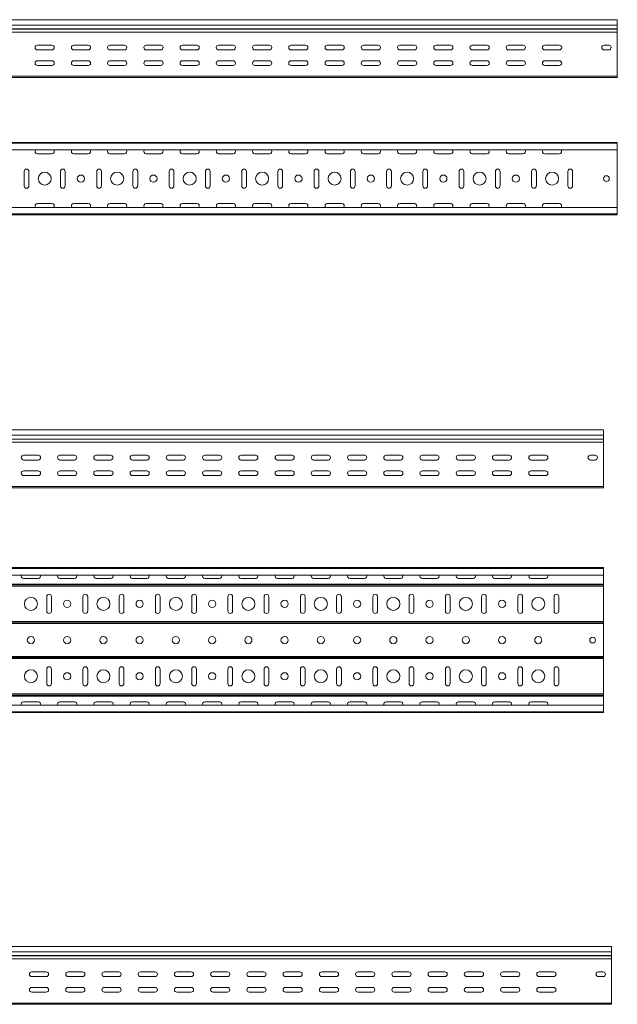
# Model space of a CAD drawing. Header units: millimetres. Extents: x -687 to 2818, y -3045 to -151.
# Tile 11 of 11: x 1985 to 2809, y -1510 to -151. Entities that reach past the tile are written whole.
import ezdxf

# ---------------------------------------------------------------- set-up
doc = ezdxf.new("R2010")
doc.units = ezdxf.units.MM

msp = doc.modelspace()

# ---------------------------------------------------------------- linework, layer by layer
at = {"color": 7, "linetype": 'Continuous', "lineweight": 15}
for p, q in [((2809.2, -151.1), (341.2, -151.1)), ((341.2, -158.6), (2809.2, -158.6)), ((2809.2, -158.6), (2809.2, -151.1)), ((2809.2, -163.9), (2809.2, -158.6)), ((341.2, -163.9), (2809.2, -163.9)), ((341.2, -164.3), (2809.2, -164.3)), ((341.2, -168.4), (2809.2, -168.4)), ((2809.2, -164.3), (2809.2, -163.9)), ((2809.2, -168.4), (2809.2, -164.3)), ((2809.2, -229.3), (2809.2, -168.4)), ((2009.2, -186.4), (2029.2, -186.4)), ((2059.2, -186.4), (2079.2, -186.4)), ((2109.2, -186.4), (2129.2, -186.4)), ((2159.2, -186.4), (2179.2, -186.4)), ((2209.2, -186.4), (2229.2, -186.4)), ((2259.2, -186.4), (2279.2, -186.4)), ((2309.2, -186.4), (2329.2, -186.4)), ((2359.2, -186.4), (2379.2, -186.4)), ((2409.2, -186.4), (2429.2, -186.4)), ((2459.2, -186.4), (2479.2, -186.4)), ((2509.2, -186.4), (2529.2, -186.4)), ((2559.2, -186.4), (2579.2, -186.4)), ((2609.2, -186.4), (2629.2, -186.4)), ((2659.2, -186.4), (2679.2, -186.4)), ((2709.2, -186.4), (2729.2, -186.4)), ((2791, -186.4), (2797.5, -186.4)), ((2029.2, -192.9), (2009.2, -192.9)), ((2079.2, -192.9), (2059.2, -192.9)), ((2129.2, -192.9), (2109.2, -192.9)), ((2179.2, -192.9), (2159.2, -192.9)), ((2229.2, -192.9), (2209.2, -192.9)), ((2279.2, -192.9), (2259.2, -192.9)), ((2329.2, -192.9), (2309.2, -192.9)), ((2379.2, -192.9), (2359.2, -192.9)), ((2429.2, -192.9), (2409.2, -192.9)), ((2479.2, -192.9), (2459.2, -192.9)), ((2529.2, -192.9), (2509.2, -192.9)), ((2579.2, -192.9), (2559.2, -192.9)), ((2629.2, -192.9), (2609.2, -192.9)), ((2679.2, -192.9), (2659.2, -192.9)), ((2729.2, -192.9), (2709.2, -192.9)), ((2797.5, -192.9), (2791, -192.9)), ((2009.2, -207.9), (2029.2, -207.9)), ((2029.2, -214.4), (2009.2, -214.4)), ((2059.2, -207.9), (2079.2, -207.9)), ((2079.2, -214.4), (2059.2, -214.4)), ((2109.2, -207.9), (2129.2, -207.9)), ((2129.2, -214.4), (2109.2, -214.4)), ((2159.2, -207.9), (2179.2, -207.9)), ((2179.2, -214.4), (2159.2, -214.4)), ((2209.2, -207.9), (2229.2, -207.9)), ((2229.2, -214.4), (2209.2, -214.4)), ((2259.2, -207.9), (2279.2, -207.9)), ((2279.2, -214.4), (2259.2, -214.4)), ((2309.2, -207.9), (2329.2, -207.9)), ((2329.2, -214.4), (2309.2, -214.4)), ((2359.2, -207.9), (2379.2, -207.9)), ((2379.2, -214.4), (2359.2, -214.4)), ((2409.2, -207.9), (2429.2, -207.9)), ((2429.2, -214.4), (2409.2, -214.4)), ((2459.2, -207.9), (2479.2, -207.9)), ((2479.2, -214.4), (2459.2, -214.4)), ((2509.2, -207.9), (2529.2, -207.9)), ((2529.2, -214.4), (2509.2, -214.4)), ((2559.2, -207.9), (2579.2, -207.9)), ((2579.2, -214.4), (2559.2, -214.4)), ((2609.2, -207.9), (2629.2, -207.9)), ((2629.2, -214.4), (2609.2, -214.4)), ((2659.2, -207.9), (2679.2, -207.9)), ((2679.2, -214.4), (2659.2, -214.4)), ((2709.2, -207.9), (2729.2, -207.9)), ((2729.2, -214.4), (2709.2, -214.4)), ((341.2, -229.3), (2809.2, -229.3)), ((2809.2, -231.1), (2809.2, -229.3)), ((341.2, -231.1), (2809.2, -231.1)), ((341.2, -320.5), (2809.2, -320.5)), ((2809.2, -321.6), (341.2, -321.6)), ((2809.2, -321.6), (2809.2, -320.5)), ((2809.2, -330.7), (2809.2, -321.6)), ((341.2, -330.7), (2809.2, -330.7)), ((2009.2, -336.2), (2029.2, -336.2)), ((2059.2, -336.2), (2079.2, -336.2)), ((2109.2, -336.2), (2129.2, -336.2)), ((2159.2, -336.2), (2179.2, -336.2)), ((2209.2, -336.2), (2229.2, -336.2)), ((2259.2, -336.2), (2279.2, -336.2)), ((2309.2, -336.2), (2329.2, -336.2)), ((2359.2, -336.2), (2379.2, -336.2)), ((2409.2, -336.2), (2429.2, -336.2)), ((2459.2, -336.2), (2479.2, -336.2)), ((2509.2, -336.2), (2529.2, -336.2)), ((2559.2, -336.2), (2579.2, -336.2)), ((2609.2, -336.2), (2629.2, -336.2)), ((2659.2, -336.2), (2679.2, -336.2)), ((2709.2, -336.2), (2729.2, -336.2)), ((2809.2, -330.7), (2809.2, -410.2)), ((1991, -360.5), (1991, -380.5)), ((1997.5, -380.5), (1997.5, -360.5)), ((2041, -360.5), (2041, -380.5)), ((2047.5, -380.5), (2047.5, -360.5)), ((2091, -360.5), (2091, -380.5)), ((2097.5, -380.5), (2097.5, -360.5)), ((2141, -360.5), (2141, -380.5)), ((2147.5, -380.5), (2147.5, -360.5)), ((2191, -360.5), (2191, -380.5)), ((2197.5, -380.5), (2197.5, -360.5)), ((2241, -360.5), (2241, -380.5)), ((2247.5, -380.5), (2247.5, -360.5)), ((2291, -360.5), (2291, -380.5)), ((2297.5, -380.5), (2297.5, -360.5)), ((2341, -360.5), (2341, -380.5)), ((2347.5, -380.5), (2347.5, -360.5)), ((2391, -360.5), (2391, -380.5)), ((2397.5, -380.5), (2397.5, -360.5)), ((2441, -360.5), (2441, -380.5)), ((2447.5, -380.5), (2447.5, -360.5)), ((2491, -360.5), (2491, -380.5)), ((2497.5, -380.5), (2497.5, -360.5)), ((2541, -360.5), (2541, -380.5)), ((2547.5, -380.5), (2547.5, -360.5)), ((2591, -360.5), (2591, -380.5)), ((2597.5, -380.5), (2597.5, -360.5)), ((2641, -360.5), (2641, -380.5)), ((2647.5, -380.5), (2647.5, -360.5)), ((2691, -360.5), (2691, -380.5)), ((2697.5, -380.5), (2697.5, -360.5)), ((2741, -360.5), (2741, -380.5)), ((2747.5, -380.5), (2747.5, -360.5)), ((2029.2, -404.7), (2009.2, -404.7)), ((2079.2, -404.7), (2059.2, -404.7)), ((2129.2, -404.7), (2109.2, -404.7)), ((2179.2, -404.7), (2159.2, -404.7)), ((2229.2, -404.7), (2209.2, -404.7)), ((2279.2, -404.7), (2259.2, -404.7)), ((2329.2, -404.7), (2309.2, -404.7)), ((2379.2, -404.7), (2359.2, -404.7)), ((2429.2, -404.7), (2409.2, -404.7)), ((2479.2, -404.7), (2459.2, -404.7)), ((2529.2, -404.7), (2509.2, -404.7)), ((2579.2, -404.7), (2559.2, -404.7)), ((2629.2, -404.7), (2609.2, -404.7)), ((2679.2, -404.7), (2659.2, -404.7)), ((2729.2, -404.7), (2709.2, -404.7)), ((2809.2, -410.2), (341.2, -410.2)), ((341.2, -419.3), (2809.2, -419.3)), ((341.2, -420.5), (2809.2, -420.5)), ((2809.2, -419.3), (2809.2, -410.2)), ((2809.2, -420.5), (2809.2, -419.3)), ((2790.2, -717.1), (322.2, -717.1)), ((2790.2, -724.6), (2790.2, -717.1)), ((322.2, -724.6), (2790.2, -724.6)), ((322.2, -729.9), (2790.2, -729.9)), ((322.2, -730.2), (2790.2, -730.2)), ((2790.2, -729.9), (2790.2, -724.6)), ((2790.2, -730.2), (2790.2, -729.9)), ((2790.2, -734.4), (2790.2, -730.2)), ((322.2, -734.4), (2790.2, -734.4)), ((2790.2, -795.3), (2790.2, -734.4)), ((2010.2, -752.4), (1990.2, -752.4)), ((1990.2, -758.9), (2010.2, -758.9)), ((2060.2, -752.4), (2040.2, -752.4)), ((2040.2, -758.9), (2060.2, -758.9)), ((2110.2, -752.4), (2090.2, -752.4)), ((2090.2, -758.9), (2110.2, -758.9)), ((2160.2, -752.4), (2140.2, -752.4)), ((2140.2, -758.9), (2160.2, -758.9)), ((2210.2, -752.4), (2190.2, -752.4)), ((2190.2, -758.9), (2210.2, -758.9)), ((2260.2, -752.4), (2240.2, -752.4)), ((2240.2, -758.9), (2260.2, -758.9)), ((2310.2, -752.4), (2290.2, -752.4)), ((2290.2, -758.9), (2310.2, -758.9)), ((2360.2, -752.4), (2340.2, -752.4)), ((2340.2, -758.9), (2360.2, -758.9)), ((2410.2, -752.4), (2390.2, -752.4)), ((2390.2, -758.9), (2410.2, -758.9)), ((2460.2, -752.4), (2440.2, -752.4)), ((2440.2, -758.9), (2460.2, -758.9)), ((2510.2, -752.4), (2490.2, -752.4)), ((2490.2, -758.9), (2510.2, -758.9)), ((2560.2, -752.4), (2540.2, -752.4)), ((2540.2, -758.9), (2560.2, -758.9)), ((2610.2, -752.4), (2590.2, -752.4)), ((2590.2, -758.9), (2610.2, -758.9)), ((2660.2, -752.4), (2640.2, -752.4)), ((2640.2, -758.9), (2660.2, -758.9)), ((2710.2, -752.4), (2690.2, -752.4)), ((2690.2, -758.9), (2710.2, -758.9)), ((2772, -752.4), (2778.5, -752.4)), ((2778.5, -758.9), (2772, -758.9)), ((2010.2, -773.9), (1990.2, -773.9)), ((2060.2, -773.9), (2040.2, -773.9)), ((2110.2, -773.9), (2090.2, -773.9)), ((2160.2, -773.9), (2140.2, -773.9)), ((2210.2, -773.9), (2190.2, -773.9)), ((2260.2, -773.9), (2240.2, -773.9)), ((2310.2, -773.9), (2290.2, -773.9)), ((2360.2, -773.9), (2340.2, -773.9)), ((2410.2, -773.9), (2390.2, -773.9)), ((2460.2, -773.9), (2440.2, -773.9)), ((2510.2, -773.9), (2490.2, -773.9)), ((2560.2, -773.9), (2540.2, -773.9)), ((2610.2, -773.9), (2590.2, -773.9)), ((2660.2, -773.9), (2640.2, -773.9)), ((2710.2, -773.9), (2690.2, -773.9)), ((1990.2, -780.4), (2010.2, -780.4)), ((2040.2, -780.4), (2060.2, -780.4)), ((2090.2, -780.4), (2110.2, -780.4)), ((2140.2, -780.4), (2160.2, -780.4)), ((2190.2, -780.4), (2210.2, -780.4)), ((2240.2, -780.4), (2260.2, -780.4)), ((2290.2, -780.4), (2310.2, -780.4)), ((2340.2, -780.4), (2360.2, -780.4)), ((2390.2, -780.4), (2410.2, -780.4)), ((2440.2, -780.4), (2460.2, -780.4)), ((2490.2, -780.4), (2510.2, -780.4)), ((2540.2, -780.4), (2560.2, -780.4)), ((2590.2, -780.4), (2610.2, -780.4)), ((2640.2, -780.4), (2660.2, -780.4)), ((2690.2, -780.4), (2710.2, -780.4)), ((322.2, -795.3), (2790.2, -795.3)), ((322.2, -797.1), (2790.2, -797.1)), ((2790.2, -797.1), (2790.2, -795.3)), ((322.2, -907.4), (2790.2, -907.4)), ((2790.2, -908.5), (322.2, -908.5)), ((2790.2, -908.5), (2790.2, -907.4)), ((2790.2, -917.6), (2790.2, -908.5)), ((322.2, -917.6), (2790.2, -917.6)), ((2010.2, -922.4), (1990.2, -922.4)), ((2060.2, -922.4), (2040.2, -922.4)), ((2110.2, -922.4), (2090.2, -922.4)), ((2160.2, -922.4), (2140.2, -922.4)), ((2210.2, -922.4), (2190.2, -922.4)), ((2260.2, -922.4), (2240.2, -922.4)), ((2310.2, -922.4), (2290.2, -922.4)), ((2360.2, -922.4), (2340.2, -922.4)), ((2410.2, -922.4), (2390.2, -922.4)), ((2460.2, -922.4), (2440.2, -922.4)), ((2510.2, -922.4), (2490.2, -922.4)), ((2560.2, -922.4), (2540.2, -922.4)), ((2610.2, -922.4), (2590.2, -922.4)), ((2660.2, -922.4), (2640.2, -922.4)), ((2710.2, -922.4), (2690.2, -922.4)), ((2790.2, -917.6), (2790.2, -930.2)), ((322.2, -930.2), (2790.2, -930.2)), ((322.2, -931.3), (2790.2, -931.3)), ((322.2, -931.3), (2790.2, -931.3)), ((322.2, -933), (2790.2, -933)), ((2790.2, -930.2), (2790.2, -931.3)), ((2790.2, -931.3), (2790.2, -933)), ((2790.2, -931.3), (2790.2, -931.3)), ((2790.2, -933), (2790.2, -981.8)), ((2022, -967.4), (2022, -947.4)), ((2028.5, -947.4), (2028.5, -967.4)), ((2072, -967.4), (2072, -947.4)), ((2078.5, -947.4), (2078.5, -967.4)), ((2122, -967.4), (2122, -947.4)), ((2128.5, -947.4), (2128.5, -967.4)), ((2172, -967.4), (2172, -947.4)), ((2178.5, -947.4), (2178.5, -967.4)), ((2222, -967.4), (2222, -947.4)), ((2228.5, -947.4), (2228.5, -967.4)), ((2272, -967.4), (2272, -947.4)), ((2278.5, -947.4), (2278.5, -967.4)), ((2322, -967.4), (2322, -947.4)), ((2328.5, -947.4), (2328.5, -967.4)), ((2372, -967.4), (2372, -947.4)), ((2378.5, -947.4), (2378.5, -967.4)), ((2422, -967.4), (2422, -947.4)), ((2428.5, -947.4), (2428.5, -967.4)), ((2472, -967.4), (2472, -947.4)), ((2478.5, -947.4), (2478.5, -967.4)), ((2522, -967.4), (2522, -947.4)), ((2528.5, -947.4), (2528.5, -967.4)), ((2572, -967.4), (2572, -947.4)), ((2578.5, -947.4), (2578.5, -967.4)), ((2622, -967.4), (2622, -947.4)), ((2628.5, -947.4), (2628.5, -967.4)), ((2672, -967.4), (2672, -947.4)), ((2678.5, -947.4), (2678.5, -967.4)), ((2722, -967.4), (2722, -947.4)), ((2728.5, -947.4), (2728.5, -967.4)), ((322.2, -981.8), (2790.2, -981.8)), ((322.2, -983.5), (2790.2, -983.5)), ((322.2, -983.5), (2790.2, -983.5)), ((322.2, -984.6), (2790.2, -984.6)), ((2790.2, -981.8), (2790.2, -983.5)), ((2790.2, -983.5), (2790.2, -983.5)), ((2790.2, -983.5), (2790.2, -984.6)), ((2790.2, -984.6), (2790.2, -1030.2)), ((322.2, -1030.2), (2790.2, -1030.2)), ((322.2, -1031.3), (2790.2, -1031.3)), ((322.2, -1031.3), (2790.2, -1031.3)), ((2790.2, -1030.2), (2790.2, -1031.3)), ((2790.2, -1031.3), (2790.2, -1033)), ((2790.2, -1031.3), (2790.2, -1031.3)), ((322.2, -1033), (2790.2, -1033)), ((2790.2, -1033), (2790.2, -1081.8)), ((2022, -1067.4), (2022, -1047.4)), ((2028.5, -1047.4), (2028.5, -1067.4)), ((2072, -1067.4), (2072, -1047.4)), ((2078.5, -1047.4), (2078.5, -1067.4)), ((2122, -1067.4), (2122, -1047.4)), ((2128.5, -1047.4), (2128.5, -1067.4)), ((2172, -1067.4), (2172, -1047.4)), ((2178.5, -1047.4), (2178.5, -1067.4)), ((2222, -1067.4), (2222, -1047.4)), ((2228.5, -1047.4), (2228.5, -1067.4)), ((2272, -1067.4), (2272, -1047.4)), ((2278.5, -1047.4), (2278.5, -1067.4)), ((2322, -1067.4), (2322, -1047.4)), ((2328.5, -1047.4), (2328.5, -1067.4)), ((2372, -1067.4), (2372, -1047.4)), ((2378.5, -1047.4), (2378.5, -1067.4)), ((2422, -1067.4), (2422, -1047.4)), ((2428.5, -1047.4), (2428.5, -1067.4)), ((2472, -1067.4), (2472, -1047.4)), ((2478.5, -1047.4), (2478.5, -1067.4)), ((2522, -1067.4), (2522, -1047.4)), ((2528.5, -1047.4), (2528.5, -1067.4)), ((2572, -1067.4), (2572, -1047.4)), ((2578.5, -1047.4), (2578.5, -1067.4)), ((2622, -1067.4), (2622, -1047.4)), ((2628.5, -1047.4), (2628.5, -1067.4)), ((2672, -1067.4), (2672, -1047.4)), ((2678.5, -1047.4), (2678.5, -1067.4)), ((2722, -1067.4), (2722, -1047.4)), ((2728.5, -1047.4), (2728.5, -1067.4)), ((322.2, -1081.8), (2790.2, -1081.8)), ((322.2, -1083.5), (2790.2, -1083.5)), ((322.2, -1083.5), (2790.2, -1083.5)), ((322.2, -1084.6), (2790.2, -1084.6)), ((2790.2, -1081.8), (2790.2, -1083.5)), ((2790.2, -1083.5), (2790.2, -1083.5)), ((2790.2, -1083.5), (2790.2, -1084.6)), ((2790.2, -1084.6), (2790.2, -1097.2)), ((2790.2, -1097.2), (322.2, -1097.2)), ((1990.2, -1092.4), (2010.2, -1092.4)), ((2040.2, -1092.4), (2060.2, -1092.4)), ((2090.2, -1092.4), (2110.2, -1092.4)), ((2140.2, -1092.4), (2160.2, -1092.4)), ((2190.2, -1092.4), (2210.2, -1092.4)), ((2240.2, -1092.4), (2260.2, -1092.4)), ((2290.2, -1092.4), (2310.2, -1092.4)), ((2340.2, -1092.4), (2360.2, -1092.4)), ((2390.2, -1092.4), (2410.2, -1092.4)), ((2440.2, -1092.4), (2460.2, -1092.4)), ((2490.2, -1092.4), (2510.2, -1092.4)), ((2540.2, -1092.4), (2560.2, -1092.4)), ((2590.2, -1092.4), (2610.2, -1092.4)), ((2640.2, -1092.4), (2660.2, -1092.4)), ((2690.2, -1092.4), (2710.2, -1092.4)), ((2790.2, -1106.3), (2790.2, -1097.2)), ((322.2, -1106.3), (2790.2, -1106.3)), ((322.2, -1107.4), (2790.2, -1107.4)), ((2790.2, -1107.4), (2790.2, -1106.3)), ((2801.4, -1430.1), (333.4, -1430.1)), ((333.4, -1437.6), (2801.4, -1437.6)), ((2801.4, -1437.6), (2801.4, -1430.1)), ((2801.4, -1442.9), (2801.4, -1437.6)), ((333.4, -1442.9), (2801.4, -1442.9)), ((333.4, -1443.2), (2801.4, -1443.2)), ((333.4, -1447.4), (2801.4, -1447.4)), ((2801.4, -1443.2), (2801.4, -1442.9)), ((2801.4, -1447.4), (2801.4, -1443.2)), ((2801.4, -1508.3), (2801.4, -1447.4)), ((2021.4, -1465.4), (2001.4, -1465.4)), ((2071.4, -1465.4), (2051.4, -1465.4)), ((2121.4, -1465.4), (2101.4, -1465.4)), ((2171.4, -1465.4), (2151.4, -1465.4)), ((2221.4, -1465.4), (2201.4, -1465.4)), ((2271.4, -1465.4), (2251.4, -1465.4)), ((2321.4, -1465.4), (2301.4, -1465.4)), ((2371.4, -1465.4), (2351.4, -1465.4)), ((2421.4, -1465.4), (2401.4, -1465.4)), ((2471.4, -1465.4), (2451.4, -1465.4)), ((2521.4, -1465.4), (2501.4, -1465.4)), ((2571.4, -1465.4), (2551.4, -1465.4)), ((2621.4, -1465.4), (2601.4, -1465.4)), ((2671.4, -1465.4), (2651.4, -1465.4)), ((2721.4, -1465.4), (2701.4, -1465.4)), ((2783.1, -1465.4), (2789.6, -1465.4)), ((2001.4, -1471.9), (2021.4, -1471.9)), ((2051.4, -1471.9), (2071.4, -1471.9)), ((2101.4, -1471.9), (2121.4, -1471.9)), ((2151.4, -1471.9), (2171.4, -1471.9)), ((2201.4, -1471.9), (2221.4, -1471.9)), ((2251.4, -1471.9), (2271.4, -1471.9)), ((2301.4, -1471.9), (2321.4, -1471.9)), ((2351.4, -1471.9), (2371.4, -1471.9)), ((2401.4, -1471.9), (2421.4, -1471.9)), ((2451.4, -1471.9), (2471.4, -1471.9)), ((2501.4, -1471.9), (2521.4, -1471.9)), ((2551.4, -1471.9), (2571.4, -1471.9)), ((2601.4, -1471.9), (2621.4, -1471.9)), ((2651.4, -1471.9), (2671.4, -1471.9)), ((2701.4, -1471.9), (2721.4, -1471.9)), ((2789.6, -1471.9), (2783.1, -1471.9)), ((2021.4, -1486.9), (2001.4, -1486.9)), ((2001.4, -1493.4), (2021.4, -1493.4)), ((2071.4, -1486.9), (2051.4, -1486.9)), ((2051.4, -1493.4), (2071.4, -1493.4)), ((2121.4, -1486.9), (2101.4, -1486.9)), ((2101.4, -1493.4), (2121.4, -1493.4)), ((2171.4, -1486.9), (2151.4, -1486.9)), ((2151.4, -1493.4), (2171.4, -1493.4)), ((2221.4, -1486.9), (2201.4, -1486.9)), ((2201.4, -1493.4), (2221.4, -1493.4)), ((2271.4, -1486.9), (2251.4, -1486.9)), ((2251.4, -1493.4), (2271.4, -1493.4)), ((2321.4, -1486.9), (2301.4, -1486.9)), ((2301.4, -1493.4), (2321.4, -1493.4)), ((2371.4, -1486.9), (2351.4, -1486.9)), ((2351.4, -1493.4), (2371.4, -1493.4)), ((2421.4, -1486.9), (2401.4, -1486.9)), ((2401.4, -1493.4), (2421.4, -1493.4)), ((2471.4, -1486.9), (2451.4, -1486.9)), ((2451.4, -1493.4), (2471.4, -1493.4)), ((2521.4, -1486.9), (2501.4, -1486.9)), ((2501.4, -1493.4), (2521.4, -1493.4)), ((2571.4, -1486.9), (2551.4, -1486.9)), ((2551.4, -1493.4), (2571.4, -1493.4)), ((2621.4, -1486.9), (2601.4, -1486.9)), ((2601.4, -1493.4), (2621.4, -1493.4)), ((2671.4, -1486.9), (2651.4, -1486.9)), ((2651.4, -1493.4), (2671.4, -1493.4)), ((2721.4, -1486.9), (2701.4, -1486.9)), ((2701.4, -1493.4), (2721.4, -1493.4)), ((333.4, -1508.3), (2801.4, -1508.3)), ((2801.4, -1510.1), (2801.4, -1508.3)), ((333.4, -1510.1), (2801.4, -1510.1))]:
    msp.add_line(p, q, dxfattribs=at)
for centre, radius in [((2019.2, -370.5), 9), ((2069.2, -370.5), 5), ((2119.2, -370.5), 9), ((2169.2, -370.5), 5), ((2219.2, -370.5), 9), ((2269.2, -370.5), 5), ((2319.2, -370.5), 9), ((2369.2, -370.5), 5), ((2419.2, -370.5), 9), ((2469.2, -370.5), 5), ((2519.2, -370.5), 9), ((2569.2, -370.5), 5), ((2619.2, -370.5), 9), ((2669.2, -370.5), 5), ((2719.2, -370.5), 9), ((2794.2, -370.5), 4), ((2000.2, -957.4), 9), ((2100.2, -957.4), 9), ((2200.2, -957.4), 9), ((2300.2, -957.4), 9), ((2400.2, -957.4), 9), ((2500.2, -957.4), 9), ((2600.2, -957.4), 9), ((2700.2, -957.4), 9), ((2050.2, -957.4), 5), ((2150.2, -957.4), 5), ((2250.2, -957.4), 5), ((2350.2, -957.4), 5), ((2450.2, -957.4), 5), ((2550.2, -957.4), 5), ((2650.2, -957.4), 5), ((2000.2, -1007.4), 5), ((2050.2, -1007.4), 5), ((2100.2, -1007.4), 5), ((2150.2, -1007.4), 5), ((2200.2, -1007.4), 5), ((2250.2, -1007.4), 5), ((2300.2, -1007.4), 5), ((2350.2, -1007.4), 5), ((2400.2, -1007.4), 5), ((2450.2, -1007.4), 5), ((2500.2, -1007.4), 5), ((2550.2, -1007.4), 5), ((2600.2, -1007.4), 5), ((2650.2, -1007.4), 5), ((2700.2, -1007.4), 5), ((2775.2, -1007.4), 4), ((2000.2, -1057.4), 9), ((2050.2, -1057.4), 5), ((2100.2, -1057.4), 9), ((2150.2, -1057.4), 5), ((2200.2, -1057.4), 9), ((2250.2, -1057.4), 5), ((2300.2, -1057.4), 9), ((2350.2, -1057.4), 5), ((2400.2, -1057.4), 9), ((2450.2, -1057.4), 5), ((2500.2, -1057.4), 9), ((2550.2, -1057.4), 5), ((2600.2, -1057.4), 9), ((2650.2, -1057.4), 5), ((2700.2, -1057.4), 9)]:
    msp.add_circle(centre, radius, dxfattribs=at)
for centre, start, end in [((2009.2, -189.6), 90, 270), ((2029.2, -189.6), 270, 90), ((2059.2, -189.6), 90, 270), ((2079.2, -189.6), 270, 90), ((2109.2, -189.6), 90, 270), ((2129.2, -189.6), 270, 90), ((2159.2, -189.6), 90, 270), ((2179.2, -189.6), 270, 90), ((2209.2, -189.6), 90, 270), ((2229.2, -189.6), 270, 90), ((2259.2, -189.6), 90, 270), ((2279.2, -189.6), 270, 90), ((2309.2, -189.6), 90, 270), ((2329.2, -189.6), 270, 90), ((2359.2, -189.6), 90, 270), ((2379.2, -189.6), 270, 90), ((2409.2, -189.6), 90, 270), ((2429.2, -189.6), 270, 90), ((2459.2, -189.6), 90, 270), ((2479.2, -189.6), 270, 90), ((2509.2, -189.6), 90, 270), ((2529.2, -189.6), 270, 90), ((2559.2, -189.6), 90, 270), ((2579.2, -189.6), 270, 90), ((2609.2, -189.6), 90, 270), ((2629.2, -189.6), 270, 90), ((2659.2, -189.6), 90, 270), ((2679.2, -189.6), 270, 90), ((2709.2, -189.6), 90, 270), ((2729.2, -189.6), 270, 90), ((2791, -189.6), 90, 270), ((2797.5, -189.6), 270, 90), ((2009.2, -211.1), 90, 270), ((2029.2, -211.1), 270, 90), ((2059.2, -211.1), 90, 270), ((2079.2, -211.1), 270, 90), ((2109.2, -211.1), 90, 270), ((2129.2, -211.1), 270, 90), ((2159.2, -211.1), 90, 270), ((2179.2, -211.1), 270, 90), ((2209.2, -211.1), 90, 270), ((2229.2, -211.1), 270, 90), ((2259.2, -211.1), 90, 270), ((2279.2, -211.1), 270, 90), ((2309.2, -211.1), 90, 270), ((2329.2, -211.1), 270, 90), ((2359.2, -211.1), 90, 270), ((2379.2, -211.1), 270, 90), ((2409.2, -211.1), 90, 270), ((2429.2, -211.1), 270, 90), ((2459.2, -211.1), 90, 270), ((2479.2, -211.1), 270, 90), ((2509.2, -211.1), 90, 270), ((2529.2, -211.1), 270, 90), ((2559.2, -211.1), 90, 270), ((2579.2, -211.1), 270, 90), ((2609.2, -211.1), 90, 270), ((2629.2, -211.1), 270, 90), ((2659.2, -211.1), 90, 270), ((2679.2, -211.1), 270, 90), ((2709.2, -211.1), 90, 270), ((2729.2, -211.1), 270, 90), ((2009.2, -333), 135.573, 270), ((2029.2, -333), 270, 44.427), ((2059.2, -333), 135.573, 270), ((2079.2, -333), 270, 44.427), ((2109.2, -333), 135.573, 270), ((2129.2, -333), 270, 44.427), ((2159.2, -333), 135.573, 270), ((2179.2, -333), 270, 44.427), ((2209.2, -333), 135.573, 270), ((2229.2, -333), 270, 44.427), ((2259.2, -333), 135.573, 270), ((2279.2, -333), 270, 44.427), ((2309.2, -333), 135.573, 270), ((2329.2, -333), 270, 44.427), ((2359.2, -333), 135.573, 270), ((2379.2, -333), 270, 44.427), ((2409.2, -333), 135.573, 270), ((2429.2, -333), 270, 44.427), ((2459.2, -333), 135.573, 270), ((2479.2, -333), 270, 44.427), ((2509.2, -333), 135.573, 270), ((2529.2, -333), 270, 44.427), ((2559.2, -333), 135.573, 270), ((2579.2, -333), 270, 44.427), ((2609.2, -333), 135.573, 270), ((2629.2, -333), 270, 44.427), ((2659.2, -333), 135.573, 270), ((2679.2, -333), 270, 44.427), ((2709.2, -333), 135.573, 270), ((2729.2, -333), 270, 44.427), ((1994.2, -360.5), 0, 180), ((2044.2, -360.5), 0, 180), ((2094.2, -360.5), 0, 180), ((2144.2, -360.5), 0, 180), ((2194.2, -360.5), 0, 180), ((2244.2, -360.5), 0, 180), ((2294.2, -360.5), 0, 180), ((2344.2, -360.5), 0, 180), ((2394.2, -360.5), 0, 180), ((2444.2, -360.5), 0, 180), ((2494.2, -360.5), 0, 180), ((2544.2, -360.5), 0, 180), ((2594.2, -360.5), 0, 180), ((2644.2, -360.5), 0, 180), ((2694.2, -360.5), 0, 180), ((2744.2, -360.5), 0, 180), ((1994.2, -380.5), 180, 0), ((2044.2, -380.5), 180, 0), ((2094.2, -380.5), 180, 0), ((2144.2, -380.5), 180, 0), ((2194.2, -380.5), 180, 0), ((2244.2, -380.5), 180, 0), ((2294.2, -380.5), 180, 0), ((2344.2, -380.5), 180, 0), ((2394.2, -380.5), 180, 0), ((2444.2, -380.5), 180, 0), ((2494.2, -380.5), 180, 0), ((2544.2, -380.5), 180, 0), ((2594.2, -380.5), 180, 0), ((2644.2, -380.5), 180, 0), ((2694.2, -380.5), 180, 0), ((2744.2, -380.5), 180, 0), ((2009.2, -408), 90, 224.427), ((2029.2, -408), 315.573, 90), ((2059.2, -408), 90, 224.427), ((2079.2, -408), 315.573, 90), ((2109.2, -408), 90, 224.427), ((2129.2, -408), 315.573, 90), ((2159.2, -408), 90, 224.427), ((2179.2, -408), 315.573, 90), ((2209.2, -408), 90, 224.427), ((2229.2, -408), 315.573, 90), ((2259.2, -408), 90, 224.427), ((2279.2, -408), 315.573, 90), ((2309.2, -408), 90, 224.427), ((2329.2, -408), 315.573, 90), ((2359.2, -408), 90, 224.427), ((2379.2, -408), 315.573, 90), ((2409.2, -408), 90, 224.427), ((2429.2, -408), 315.573, 90), ((2459.2, -408), 90, 224.427), ((2479.2, -408), 315.573, 90), ((2509.2, -408), 90, 224.427), ((2529.2, -408), 315.573, 90), ((2559.2, -408), 90, 224.427), ((2579.2, -408), 315.573, 90), ((2609.2, -408), 90, 224.427), ((2629.2, -408), 315.573, 90), ((2659.2, -408), 90, 224.427), ((2679.2, -408), 315.573, 90), ((2709.2, -408), 90, 224.427), ((2729.2, -408), 315.573, 90), ((1990.2, -755.6), 90, 270), ((2010.2, -755.6), 270, 90), ((2040.2, -755.6), 90, 270), ((2060.2, -755.6), 270, 90), ((2090.2, -755.6), 90, 270), ((2110.2, -755.6), 270, 90), ((2140.2, -755.6), 90, 270), ((2160.2, -755.6), 270, 90), ((2190.2, -755.6), 90, 270), ((2210.2, -755.6), 270, 90), ((2240.2, -755.6), 90, 270), ((2260.2, -755.6), 270, 90), ((2290.2, -755.6), 90, 270), ((2310.2, -755.6), 270, 90), ((2340.2, -755.6), 90, 270), ((2360.2, -755.6), 270, 90), ((2390.2, -755.6), 90, 270), ((2410.2, -755.6), 270, 90), ((2440.2, -755.6), 90, 270), ((2460.2, -755.6), 270, 90), ((2490.2, -755.6), 90, 270), ((2510.2, -755.6), 270, 90), ((2540.2, -755.6), 90, 270), ((2560.2, -755.6), 270, 90), ((2590.2, -755.6), 90, 270), ((2610.2, -755.6), 270, 90), ((2640.2, -755.6), 90, 270), ((2660.2, -755.6), 270, 90), ((2690.2, -755.6), 90, 270), ((2710.2, -755.6), 270, 90), ((2772, -755.6), 90, 270), ((2778.5, -755.6), 270, 90), ((1990.2, -777.1), 90, 270), ((2010.2, -777.1), 270, 90), ((2040.2, -777.1), 90, 270), ((2060.2, -777.1), 270, 90), ((2090.2, -777.1), 90, 270), ((2110.2, -777.1), 270, 90), ((2140.2, -777.1), 90, 270), ((2160.2, -777.1), 270, 90), ((2190.2, -777.1), 90, 270), ((2210.2, -777.1), 270, 90), ((2240.2, -777.1), 90, 270), ((2260.2, -777.1), 270, 90), ((2290.2, -777.1), 90, 270), ((2310.2, -777.1), 270, 90), ((2340.2, -777.1), 90, 270), ((2360.2, -777.1), 270, 90), ((2390.2, -777.1), 90, 270), ((2410.2, -777.1), 270, 90), ((2440.2, -777.1), 90, 270), ((2460.2, -777.1), 270, 90), ((2490.2, -777.1), 90, 270), ((2510.2, -777.1), 270, 90), ((2540.2, -777.1), 90, 270), ((2560.2, -777.1), 270, 90), ((2590.2, -777.1), 90, 270), ((2610.2, -777.1), 270, 90), ((2640.2, -777.1), 90, 270), ((2660.2, -777.1), 270, 90), ((2690.2, -777.1), 90, 270), ((2710.2, -777.1), 270, 90), ((1990.2, -919.1), 152.2151, 270), ((2010.2, -919.1), 270, 27.7849), ((2040.2, -919.1), 152.2151, 270), ((2060.2, -919.1), 270, 27.7849), ((2090.2, -919.1), 152.2151, 270), ((2110.2, -919.1), 270, 27.7849), ((2140.2, -919.1), 152.2151, 270), ((2160.2, -919.1), 270, 27.7849), ((2190.2, -919.1), 152.2151, 270), ((2210.2, -919.1), 270, 27.7849), ((2240.2, -919.1), 152.2151, 270), ((2260.2, -919.1), 270, 27.7849), ((2290.2, -919.1), 152.2151, 270), ((2310.2, -919.1), 270, 27.7849), ((2340.2, -919.1), 152.2151, 270), ((2360.2, -919.1), 270, 27.7849), ((2390.2, -919.1), 152.2151, 270), ((2410.2, -919.1), 270, 27.7849), ((2440.2, -919.1), 152.2151, 270), ((2460.2, -919.1), 270, 27.7849), ((2490.2, -919.1), 152.2151, 270), ((2510.2, -919.1), 270, 27.7849), ((2540.2, -919.1), 152.2151, 270), ((2560.2, -919.1), 270, 27.7849), ((2590.2, -919.1), 152.2151, 270), ((2610.2, -919.1), 270, 27.7849), ((2640.2, -919.1), 152.2151, 270), ((2660.2, -919.1), 270, 27.7849), ((2690.2, -919.1), 152.2151, 270), ((2710.2, -919.1), 270, 27.7849), ((2025.2, -947.4), 0, 180), ((2075.2, -947.4), 0, 180), ((2125.2, -947.4), 0, 180), ((2175.2, -947.4), 0, 180), ((2225.2, -947.4), 0, 180), ((2275.2, -947.4), 0, 180), ((2325.2, -947.4), 0, 180), ((2375.2, -947.4), 0, 180), ((2425.2, -947.4), 0, 180), ((2475.2, -947.4), 0, 180), ((2525.2, -947.4), 0, 180), ((2575.2, -947.4), 0, 180), ((2625.2, -947.4), 0, 180), ((2675.2, -947.4), 0, 180), ((2725.2, -947.4), 0, 180), ((2025.2, -967.4), 180, 0), ((2075.2, -967.4), 180, 0), ((2125.2, -967.4), 180, 0), ((2175.2, -967.4), 180, 0), ((2225.2, -967.4), 180, 0), ((2275.2, -967.4), 180, 0), ((2325.2, -967.4), 180, 0), ((2375.2, -967.4), 180, 0), ((2425.2, -967.4), 180, 0), ((2475.2, -967.4), 180, 0), ((2525.2, -967.4), 180, 0), ((2575.2, -967.4), 180, 0), ((2625.2, -967.4), 180, 0), ((2675.2, -967.4), 180, 0), ((2725.2, -967.4), 180, 0), ((2025.2, -1047.4), 0, 180), ((2075.2, -1047.4), 0, 180), ((2125.2, -1047.4), 0, 180), ((2175.2, -1047.4), 0, 180), ((2225.2, -1047.4), 0, 180), ((2275.2, -1047.4), 0, 180), ((2325.2, -1047.4), 0, 180), ((2375.2, -1047.4), 0, 180), ((2425.2, -1047.4), 0, 180), ((2475.2, -1047.4), 0, 180), ((2525.2, -1047.4), 0, 180), ((2575.2, -1047.4), 0, 180), ((2625.2, -1047.4), 0, 180), ((2675.2, -1047.4), 0, 180), ((2725.2, -1047.4), 0, 180), ((2025.2, -1067.4), 180, 0), ((2075.2, -1067.4), 180, 0), ((2125.2, -1067.4), 180, 0), ((2175.2, -1067.4), 180, 0), ((2225.2, -1067.4), 180, 0), ((2275.2, -1067.4), 180, 0), ((2325.2, -1067.4), 180, 0), ((2375.2, -1067.4), 180, 0), ((2425.2, -1067.4), 180, 0), ((2475.2, -1067.4), 180, 0), ((2525.2, -1067.4), 180, 0), ((2575.2, -1067.4), 180, 0), ((2625.2, -1067.4), 180, 0), ((2675.2, -1067.4), 180, 0), ((2725.2, -1067.4), 180, 0), ((1990.2, -1095.7), 90, 207.7849), ((2010.2, -1095.7), 332.2151, 90), ((2040.2, -1095.7), 90, 207.7849), ((2060.2, -1095.7), 332.2151, 90), ((2090.2, -1095.7), 90, 207.7849), ((2110.2, -1095.7), 332.2151, 90), ((2140.2, -1095.7), 90, 207.7849), ((2160.2, -1095.7), 332.2151, 90), ((2190.2, -1095.7), 90, 207.7849), ((2210.2, -1095.7), 332.2151, 90), ((2240.2, -1095.7), 90, 207.7849), ((2260.2, -1095.7), 332.2151, 90), ((2290.2, -1095.7), 90, 207.7849), ((2310.2, -1095.7), 332.2151, 90), ((2340.2, -1095.7), 90, 207.7849), ((2360.2, -1095.7), 332.2151, 90), ((2390.2, -1095.7), 90, 207.7849), ((2410.2, -1095.7), 332.2151, 90), ((2440.2, -1095.7), 90, 207.7849), ((2460.2, -1095.7), 332.2151, 90), ((2490.2, -1095.7), 90, 207.7849), ((2510.2, -1095.7), 332.2151, 90), ((2540.2, -1095.7), 90, 207.7849), ((2560.2, -1095.7), 332.2151, 90), ((2590.2, -1095.7), 90, 207.7849), ((2610.2, -1095.7), 332.2151, 90), ((2640.2, -1095.7), 90, 207.7849), ((2660.2, -1095.7), 332.2151, 90), ((2690.2, -1095.7), 90, 207.7849), ((2710.2, -1095.7), 332.2151, 90), ((2001.4, -1468.6), 90, 270), ((2021.4, -1468.6), 270, 90), ((2051.4, -1468.6), 90, 270), ((2071.4, -1468.6), 270, 90), ((2101.4, -1468.6), 90, 270), ((2121.4, -1468.6), 270, 90), ((2151.4, -1468.6), 90, 270), ((2171.4, -1468.6), 270, 90), ((2201.4, -1468.6), 90, 270), ((2221.4, -1468.6), 270, 90), ((2251.4, -1468.6), 90, 270), ((2271.4, -1468.6), 270, 90), ((2301.4, -1468.6), 90, 270), ((2321.4, -1468.6), 270, 90), ((2351.4, -1468.6), 90, 270), ((2371.4, -1468.6), 270, 90), ((2401.4, -1468.6), 90, 270), ((2421.4, -1468.6), 270, 90), ((2451.4, -1468.6), 90, 270), ((2471.4, -1468.6), 270, 90), ((2501.4, -1468.6), 90, 270), ((2521.4, -1468.6), 270, 90), ((2551.4, -1468.6), 90, 270), ((2571.4, -1468.6), 270, 90), ((2601.4, -1468.6), 90, 270), ((2621.4, -1468.6), 270, 90), ((2651.4, -1468.6), 90, 270), ((2671.4, -1468.6), 270, 90), ((2701.4, -1468.6), 90, 270), ((2721.4, -1468.6), 270, 90), ((2783.1, -1468.6), 90, 270), ((2789.6, -1468.6), 270, 90), ((2001.4, -1490.1), 90, 270), ((2021.4, -1490.1), 270, 90), ((2051.4, -1490.1), 90, 270), ((2071.4, -1490.1), 270, 90), ((2101.4, -1490.1), 90, 270), ((2121.4, -1490.1), 270, 90), ((2151.4, -1490.1), 90, 270), ((2171.4, -1490.1), 270, 90), ((2201.4, -1490.1), 90, 270), ((2221.4, -1490.1), 270, 90), ((2251.4, -1490.1), 90, 270), ((2271.4, -1490.1), 270, 90), ((2301.4, -1490.1), 90, 270), ((2321.4, -1490.1), 270, 90), ((2351.4, -1490.1), 90, 270), ((2371.4, -1490.1), 270, 90), ((2401.4, -1490.1), 90, 270), ((2421.4, -1490.1), 270, 90), ((2451.4, -1490.1), 90, 270), ((2471.4, -1490.1), 270, 90), ((2501.4, -1490.1), 90, 270), ((2521.4, -1490.1), 270, 90), ((2551.4, -1490.1), 90, 270), ((2571.4, -1490.1), 270, 90), ((2601.4, -1490.1), 90, 270), ((2621.4, -1490.1), 270, 90), ((2651.4, -1490.1), 90, 270), ((2671.4, -1490.1), 270, 90), ((2701.4, -1490.1), 90, 270), ((2721.4, -1490.1), 270, 90)]:
    msp.add_arc(centre, 3.25, start, end, dxfattribs=at)

doc.saveas('drawing.dxf')
